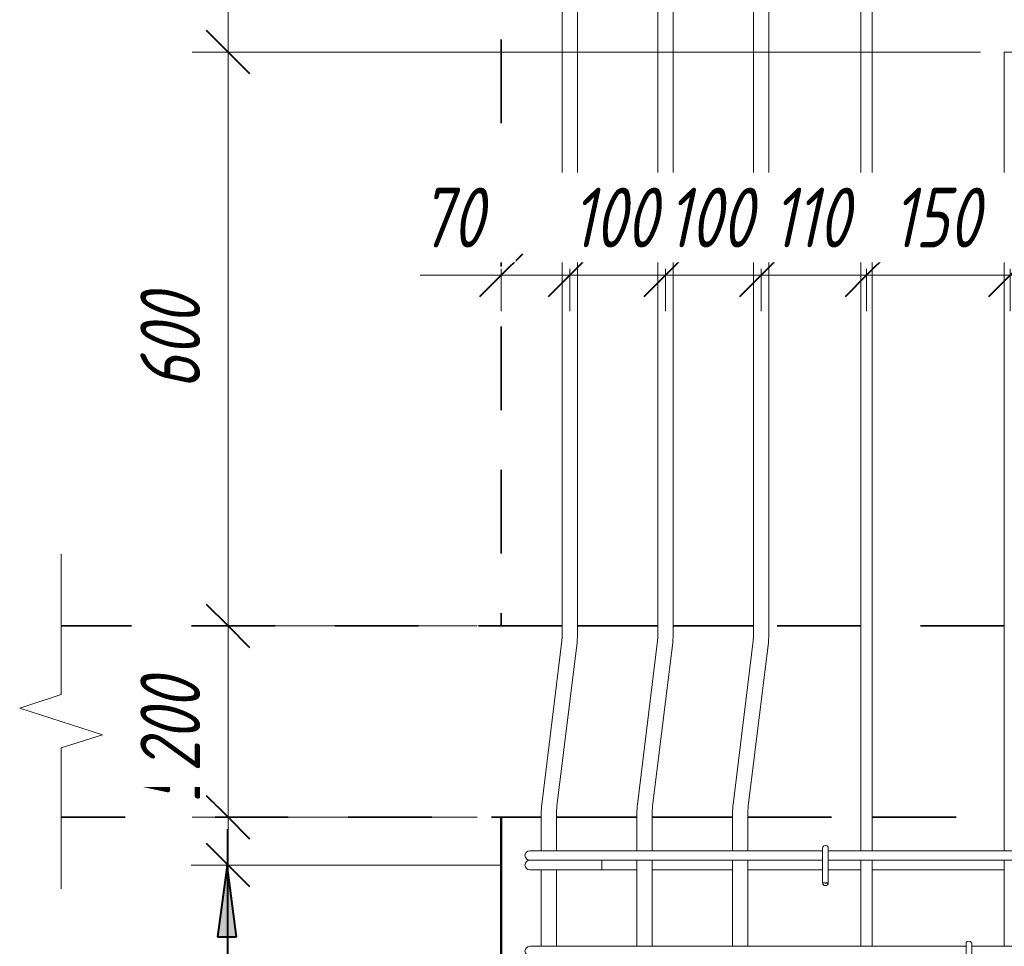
# Model space of a CAD drawing. Header units: millimetres. Extents: x -2602 to 8363, y -1002 to 45917.
# Tile 12 of 26: x -1503 to -474, y 42915 to 43884. Entities that reach past the tile are written whole.
import ezdxf

# ---------------------------------------------------------------- set-up
doc = ezdxf.new("R2010")
doc.units = ezdxf.units.MM
doc.linetypes.add('01 Штриховая _4 мм_', pattern=[150, 87.5, -62.5])
for name, color, linetype, lineweight in [('A-____-____-DIMS', 211, 'Continuous', 9), ('A-____-____-DIMS-25', 211, 'Continuous', 9), ('A-____-NOTE-TEXT', 131, 'Continuous', 20), ('A-DETL-GENF-OTLN', 92, 'Continuous', 20), ('A-FLOR-____-MCUT', 192, 'Continuous', 50), ('S-COLS-____-OTLN', 52, 'Continuous', 20), ('S-RBAR-____-OTLN', 171, 'Continuous', 100)]:
    doc.layers.add(name, color=color, linetype=linetype, lineweight=lineweight)
doc.styles.add('GOST Common_I_2', font='GOST_Common Italic.ttf', dxfattribs={"width": 0.8, "height": 62.5})
doc.dimstyles.new('ADSK_Для_арматуры_Основной_2_5_мм_шаг_кол-во_Стрелки_точный', dxfattribs={"dimscale": 304.8, "dimtxt": 0.206224, "dimasz": 0, "dimexe": 0.123031, "dimexo": 0.000403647, "dimgap": 0.032808, "dimtad": 1, "dimdec": 0, "dimlfac": 304.8, "dimdsep": 46, "dimtxsty": 'GOST Common_I_2', "dimblk2": 'NONE', "dimsah": 1, "dimcen": 0.09, "dimdle": 0.123031, "dimazin": 0, "dimtfac": 1, "dimtdec": 4, "dimtix": 1, "dimtmove": 0, "dimatfit": 3, "dimfxl": 1, "dimtvp": 1, "dimtfill": 1, "dimtolj": 1, "dimtzin": 0, "dimarcsym": 2})
doc.dimstyles.new('ADSK_Округление_5мм__Узкий_', dxfattribs={"dimscale": 304.8, "dimtxt": 0.206224, "dimasz": 0.147638, "dimexe": 0.123031, "dimexo": 0.000269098, "dimgap": 0.032808, "dimtad": 1, "dimdec": 0, "dimlfac": 304.8, "dimrnd": 5, "dimdsep": 46, "dimtxsty": 'GOST Common_I_2', "dimblk1": 'OBLIQUE', "dimblk2": 'OBLIQUE', "dimsah": 1, "dimcen": 0.09, "dimdle": 0.123031, "dimazin": 0, "dimtfac": 1, "dimtdec": 4, "dimtix": 1, "dimtmove": 1, "dimatfit": 3, "dimfxl": 1, "dimtvp": 1, "dimtfill": 1, "dimtolj": 1, "dimtzin": 0, "dimlwd": 20, "dimlwe": 20, "dimarcsym": 2})
doc.dimstyles.new('ADSK_Округление_5мм__Узкий__1', dxfattribs={"dimscale": 304.8, "dimtxt": 0.206224, "dimasz": 0.147638, "dimexe": 0.123031, "dimexo": 0.000269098, "dimgap": 0.032808, "dimtad": 1, "dimdec": 0, "dimlfac": 304.8, "dimrnd": 5, "dimdsep": 46, "dimtxsty": 'GOST Common_I_2', "dimblk1": 'OBLIQUE', "dimblk2": 'OBLIQUE', "dimsah": 1, "dimcen": 0.09, "dimdle": 0.123031, "dimazin": 0, "dimtfac": 1, "dimtdec": 4, "dimtix": 1, "dimtmove": 0, "dimatfit": 3, "dimfxl": 1, "dimtvp": 1, "dimtfill": 1, "dimtolj": 1, "dimtzin": 0, "dimlwd": 20, "dimlwe": 20, "dimarcsym": 2})

# ---------------------------------------------------------------- blocks, each defined once
blk = doc.blocks.new('ADSK_Обрыв_Линия - ADSK_Обрыв_линия-1072157-КЖ1_ПЭ_ВЭ14_Армирование_Пилоны_Пм-14_3_1-1')
at = {"layer": 'A-DETL-GENF-OTLN'}
for p, q in [((-1460, 40028.2), (-1460, 40100)), ((-1460, 39900), (-1460, 39972.5))]:
    blk.add_line(p, q, dxfattribs=at)
blk = doc.blocks.new('DIMBLOCK6-КЖ1_ПЭ_ВЭ14_Армирование_Пилоны_Пм-14_3_1-1')
at = {"layer": 'A-____-____-DIMS-25', "lineweight": 40}
for p, q in [((-1285.5, 43000), (-1308, 43022.5)), ((-1285.5, 43000), (-1263, 42977.5)), ((-1285.5, 42300), (-1308, 42322.5)), ((-1285.5, 42300), (-1263, 42277.5))]:
    blk.add_line(p, q, dxfattribs=at)
at = {"layer": 'A-____-____-DIMS-25', "lineweight": 20}
for p, q in [((-1285.5, 43000), (-1323, 43000)), ((-1285.5, 42300), (-1285.5, 43000)), ((-1285.5, 43000), (-1000.1, 43000)), ((-1285.5, 42300), (-1323, 42300)), ((-1285.5, 42300), (-1000.1, 42300))]:
    blk.add_line(p, q, dxfattribs=at)
at = {"layer": 'A-____-____-DIMS-25', "color": 0, "lineweight": 20, "insert": (-1377.2, 42597.3), "char_height": 62.5, "width": 126.567, "attachment_point": 1, "rotation": 90, "line_spacing_factor": 1.022761, "style": 'GOST Common_I_2', "bg_fill": 3, "box_fill_scale": 1.25, "bg_fill_color": 256, "bg_fill_true_color": 13158600, "bg_fill_transparency": 0}
blk.add_mtext('700', dxfattribs=at)
blk = doc.blocks.new('_Oblique')
at = {"color": 0, "linetype": 'ByBlock', "lineweight": -2}
blk.add_line((-0.5, -0.5), (0.5, 0.5), dxfattribs=at)
blk = doc.blocks.new('DIMBLOCK7-КЖ1_ПЭ_ВЭ14_Армирование_Пилоны_Пм-14_3_1-1')
at = {"layer": 'A-____-____-DIMS-25', "lineweight": 20}
for p, q in [((-1285.5, 43134.7), (-1285.5, 43051.8)), ((-1285.5, 43050), (-1323, 43050)), ((-1285.5, 43051.8), (-1285.5, 43025)), ((-1285.5, 43000), (-1285.5, 43050)), ((-1285.5, 43050), (-1025, 43050)), ((-1285.5, 43000), (-1323, 43000)), ((-1285.5, 43000), (-1000.1, 43000))]:
    blk.add_line(p, q, dxfattribs=at)
at = {"layer": 'A-____-____-DIMS-25', "lineweight": 40}
for p, q in [((-1285.5, 43050), (-1308, 43072.5)), ((-1285.5, 43050), (-1263, 43027.5)), ((-1285.5, 43000), (-1308, 43022.5)), ((-1285.5, 43000), (-1263, 42977.5))]:
    blk.add_line(p, q, dxfattribs=at)
at = {"layer": 'A-____-____-DIMS-25', "color": 0, "lineweight": 20, "insert": (-1377.2, 43064.3), "char_height": 62.5, "width": 84.378, "attachment_point": 1, "rotation": 90, "line_spacing_factor": 1.022761, "style": 'GOST Common_I_2', "bg_fill": 3, "box_fill_scale": 1.25, "bg_fill_color": 256, "bg_fill_true_color": 13158600, "bg_fill_transparency": 0}
blk.add_mtext('50', dxfattribs=at)
blk = doc.blocks.new('DIMBLOCK8-КЖ1_ПЭ_ВЭ14_Армирование_Пилоны_Пм-14_3_1-1')
at = {"layer": 'A-____-____-DIMS-25', "lineweight": 40}
for p, q in [((-1285.5, 43250), (-1308, 43272.5)), ((-1285.5, 43250), (-1263, 43227.5)), ((-1285.5, 43050), (-1308, 43072.5)), ((-1285.5, 43050), (-1263, 43027.5))]:
    blk.add_line(p, q, dxfattribs=at)
at = {"layer": 'A-____-____-DIMS-25', "lineweight": 20}
for p, q in [((-1285.5, 43250), (-1323, 43250)), ((-1285.5, 43050), (-1285.5, 43250)), ((-1285.5, 43250), (-1025, 43250)), ((-1285.5, 43050), (-1323, 43050)), ((-1285.5, 43050), (-1025, 43050))]:
    blk.add_line(p, q, dxfattribs=at)
at = {"layer": 'A-____-____-DIMS-25', "color": 0, "lineweight": 20, "insert": (-1377.2, 43097.3), "char_height": 62.5, "width": 126.567, "attachment_point": 1, "rotation": 90, "line_spacing_factor": 1.022761, "style": 'GOST Common_I_2', "bg_fill": 3, "box_fill_scale": 1.25, "bg_fill_color": 256, "bg_fill_true_color": 13158600, "bg_fill_transparency": 0}
blk.add_mtext('200', dxfattribs=at)
blk = doc.blocks.new('DIMBLOCK9-КЖ1_ПЭ_ВЭ14_Армирование_Пилоны_Пм-14_3_1-1')
at = {"layer": 'A-____-____-DIMS-25', "lineweight": 40}
for p, q in [((-1285.5, 43850), (-1308, 43872.5)), ((-1285.5, 43850), (-1263, 43827.5)), ((-1285.5, 43250), (-1308, 43272.5)), ((-1285.5, 43250), (-1263, 43227.5))]:
    blk.add_line(p, q, dxfattribs=at)
at = {"layer": 'A-____-____-DIMS-25', "lineweight": 20}
for p, q in [((-1285.5, 43850), (-1323, 43850)), ((-1285.5, 43250), (-1285.5, 43850)), ((-1285.5, 43850), (-499, 43850)), ((-1285.5, 43250), (-1323, 43250)), ((-1285.5, 43250), (-1025, 43250))]:
    blk.add_line(p, q, dxfattribs=at)
at = {"layer": 'A-____-____-DIMS-25', "color": 0, "lineweight": 20, "insert": (-1377.2, 43497.3), "char_height": 62.5, "width": 126.567, "attachment_point": 1, "rotation": 90, "line_spacing_factor": 1.022761, "style": 'GOST Common_I_2', "bg_fill": 3, "box_fill_scale": 1.25, "bg_fill_color": 256, "bg_fill_true_color": 13158600, "bg_fill_transparency": 0}
blk.add_mtext('600', dxfattribs=at)
blk = doc.blocks.new('DIMBLOCK10-КЖ1_ПЭ_ВЭ14_Армирование_Пилоны_Пм-14_3_1-1')
at = {"layer": 'A-____-____-DIMS-25', "lineweight": 40}
for p, q in [((-1285.5, 44450), (-1308, 44472.5)), ((-1285.5, 44450), (-1263, 44427.5)), ((-1285.5, 43850), (-1308, 43872.5)), ((-1285.5, 43850), (-1263, 43827.5))]:
    blk.add_line(p, q, dxfattribs=at)
at = {"layer": 'A-____-____-DIMS-25', "lineweight": 20}
for p, q in [((-1285.5, 44450), (-1323, 44450)), ((-1285.5, 43850), (-1285.5, 44450)), ((-1285.5, 44450), (-649, 44450)), ((-1285.5, 43850), (-1323, 43850)), ((-1285.5, 43850), (-499, 43850))]:
    blk.add_line(p, q, dxfattribs=at)
at = {"layer": 'A-____-____-DIMS-25', "color": 0, "lineweight": 20, "insert": (-1377.2, 44097.3), "char_height": 62.5, "width": 126.567, "attachment_point": 1, "rotation": 90, "line_spacing_factor": 1.022761, "style": 'GOST Common_I_2', "bg_fill": 3, "box_fill_scale": 1.25, "bg_fill_color": 256, "bg_fill_true_color": 13158600, "bg_fill_transparency": 0}
blk.add_mtext('600', dxfattribs=at)
blk = doc.blocks.new('DIMBLOCK12-КЖ1_ПЭ_ВЭ14_Армирование_Пилоны_Пм-14_3_1-1')
at = {"layer": 'A-____-____-DIMS-25', "lineweight": 40}
for p, q in [((-1000, 43616.7), (-977.5, 43639.2)), ((-928.3, 43616.7), (-905.8, 43639.2)), ((-1000, 43616.7), (-1022.5, 43594.2)), ((-928.3, 43616.7), (-950.8, 43594.2))]:
    blk.add_line(p, q, dxfattribs=at)
at = {"layer": 'A-____-____-DIMS-25', "lineweight": 20}
for p, q in [((-1000, 43616.7), (-1000, 43623.5)), ((-928.3, 43616.7), (-928.3, 43623.5)), ((-1084.7, 43616.7), (-1001.8, 43616.7)), ((-1037.5, 43616.7), (-928.3, 43616.7)), ((-1001.8, 43616.7), (-964.1, 43616.7)), ((-1000, 43616.7), (-1000, 43579.2)), ((-928.3, 43616.7), (-928.3, 43579.2))]:
    blk.add_line(p, q, dxfattribs=at)
at = {"layer": 'A-____-____-DIMS-25', "color": 0, "lineweight": 20, "insert": (-1084.7, 43708.3), "char_height": 62.5, "width": 84.378, "attachment_point": 1, "line_spacing_factor": 1.022761, "style": 'GOST Common_I_2', "bg_fill": 3, "box_fill_scale": 1.25, "bg_fill_color": 256, "bg_fill_true_color": 13158600, "bg_fill_transparency": 0}
blk.add_mtext('70', dxfattribs=at)
blk = doc.blocks.new('DIMBLOCK13-КЖ1_ПЭ_ВЭ14_Армирование_Пилоны_Пм-14_3_1-1')
at = {"layer": 'A-____-____-DIMS-25', "lineweight": 40}
for p, q in [((-928.3, 43616.7), (-905.8, 43639.2)), ((-828.3, 43616.7), (-805.8, 43639.2)), ((-928.3, 43616.7), (-950.8, 43594.2)), ((-828.3, 43616.7), (-850.8, 43594.2))]:
    blk.add_line(p, q, dxfattribs=at)
at = {"layer": 'A-____-____-DIMS-25', "lineweight": 20}
for p, q in [((-928.3, 43616.7), (-928.3, 43623.5)), ((-828.3, 43616.7), (-828.3, 43623.5)), ((-928.3, 43616.7), (-828.3, 43616.7)), ((-928.3, 43616.7), (-928.3, 43579.2)), ((-828.3, 43616.7), (-828.3, 43579.2))]:
    blk.add_line(p, q, dxfattribs=at)
at = {"layer": 'A-____-____-DIMS-25', "color": 0, "lineweight": 20, "insert": (-926.2, 43708.3), "char_height": 62.5, "width": 115.061, "attachment_point": 1, "line_spacing_factor": 1.022761, "style": 'GOST Common_I_2', "bg_fill": 3, "box_fill_scale": 1.25, "bg_fill_color": 256, "bg_fill_true_color": 13158600, "bg_fill_transparency": 0}
blk.add_mtext('100', dxfattribs=at)
blk = doc.blocks.new('DIMBLOCK14-КЖ1_ПЭ_ВЭ14_Армирование_Пилоны_Пм-14_3_1-1')
at = {"layer": 'A-____-____-DIMS-25', "lineweight": 40}
for p, q in [((-828.3, 43616.7), (-805.8, 43639.2)), ((-728.3, 43616.7), (-705.8, 43639.2)), ((-828.3, 43616.7), (-850.8, 43594.2)), ((-728.3, 43616.7), (-750.8, 43594.2))]:
    blk.add_line(p, q, dxfattribs=at)
at = {"layer": 'A-____-____-DIMS-25', "lineweight": 20}
for p, q in [((-828.3, 43616.7), (-828.3, 43623.5)), ((-728.3, 43616.7), (-728.3, 43623.5)), ((-828.3, 43616.7), (-728.3, 43616.7)), ((-828.3, 43616.7), (-828.3, 43579.2)), ((-728.3, 43616.7), (-728.3, 43579.2))]:
    blk.add_line(p, q, dxfattribs=at)
at = {"layer": 'A-____-____-DIMS-25', "color": 0, "lineweight": 20, "insert": (-826.2, 43708.3), "char_height": 62.5, "width": 115.061, "attachment_point": 1, "line_spacing_factor": 1.022761, "style": 'GOST Common_I_2', "bg_fill": 3, "box_fill_scale": 1.25, "bg_fill_color": 256, "bg_fill_true_color": 13158600, "bg_fill_transparency": 0}
blk.add_mtext('100', dxfattribs=at)
blk = doc.blocks.new('DIMBLOCK15-КЖ1_ПЭ_ВЭ14_Армирование_Пилоны_Пм-14_3_1-1')
at = {"layer": 'A-____-____-DIMS-25', "lineweight": 40}
for p, q in [((-728.3, 43616.7), (-705.8, 43639.2)), ((-618, 43616.7), (-595.5, 43639.2)), ((-728.3, 43616.7), (-750.8, 43594.2)), ((-618, 43616.7), (-640.5, 43594.2))]:
    blk.add_line(p, q, dxfattribs=at)
at = {"layer": 'A-____-____-DIMS-25', "lineweight": 20}
for p, q in [((-728.3, 43616.7), (-728.3, 43623.5)), ((-618, 43616.7), (-618, 43623.5)), ((-728.3, 43616.7), (-618, 43616.7)), ((-728.3, 43616.7), (-728.3, 43579.2)), ((-618, 43616.7), (-618, 43579.2))]:
    blk.add_line(p, q, dxfattribs=at)
at = {"layer": 'A-____-____-DIMS-25', "color": 0, "lineweight": 20, "insert": (-716.3, 43708.3), "char_height": 62.5, "width": 103.555, "attachment_point": 1, "line_spacing_factor": 1.022761, "style": 'GOST Common_I_2', "bg_fill": 3, "box_fill_scale": 1.25, "bg_fill_color": 256, "bg_fill_true_color": 13158600, "bg_fill_transparency": 0}
blk.add_mtext('110', dxfattribs=at)
blk = doc.blocks.new('DIMBLOCK16-КЖ1_ПЭ_ВЭ14_Армирование_Пилоны_Пм-14_3_1-1')
at = {"layer": 'A-____-____-DIMS-25', "lineweight": 40}
for p, q in [((-618, 43616.7), (-595.5, 43639.2)), ((-468, 43616.7), (-445.5, 43639.2)), ((-618, 43616.7), (-640.5, 43594.2)), ((-468, 43616.7), (-490.5, 43594.2))]:
    blk.add_line(p, q, dxfattribs=at)
at = {"layer": 'A-____-____-DIMS-25', "lineweight": 20}
for p, q in [((-618, 43616.7), (-618, 43623.5)), ((-468, 43616.7), (-468, 43623.5)), ((-618, 43616.7), (-468, 43616.7)), ((-618, 43616.7), (-618, 43579.2)), ((-468, 43616.7), (-468, 43579.2))]:
    blk.add_line(p, q, dxfattribs=at)
at = {"layer": 'A-____-____-DIMS-25', "color": 0, "lineweight": 20, "insert": (-590.9, 43708.3), "char_height": 62.5, "width": 115.061, "attachment_point": 1, "line_spacing_factor": 1.022761, "style": 'GOST Common_I_2', "bg_fill": 3, "box_fill_scale": 1.25, "bg_fill_color": 256, "bg_fill_true_color": 13158600, "bg_fill_transparency": 0}
blk.add_mtext('150', dxfattribs=at)
blk = doc.blocks.new('DIMBLOCK17-КЖ1_ПЭ_ВЭ14_Армирование_Пилоны_Пм-14_3_1-1')
at = {"layer": 'A-____-____-DIMS-25', "lineweight": 40}
for p, q in [((-468, 43616.7), (-445.5, 43639.2)), ((-318, 43616.7), (-295.5, 43639.2)), ((-468, 43616.7), (-490.5, 43594.2)), ((-318, 43616.7), (-340.5, 43594.2))]:
    blk.add_line(p, q, dxfattribs=at)
at = {"layer": 'A-____-____-DIMS-25', "lineweight": 20}
for p, q in [((-468, 43616.7), (-468, 43623.5)), ((-318, 43616.7), (-318, 43623.5)), ((-468, 43616.7), (-318, 43616.7)), ((-468, 43616.7), (-468, 43579.2)), ((-318, 43616.7), (-318, 43579.2))]:
    blk.add_line(p, q, dxfattribs=at)
at = {"layer": 'A-____-____-DIMS-25', "color": 0, "lineweight": 20, "insert": (-440.9, 43708.3), "char_height": 62.5, "width": 115.061, "attachment_point": 1, "line_spacing_factor": 1.022761, "style": 'GOST Common_I_2', "bg_fill": 3, "box_fill_scale": 1.25, "bg_fill_color": 256, "bg_fill_true_color": 13158600, "bg_fill_transparency": 0}
blk.add_mtext('150', dxfattribs=at)
blk = doc.blocks.new('DIMBLOCK23-КЖ1_ПЭ_ВЭ14_Армирование_Пилоны_Пм-14_3_1-1')
at = {"layer": 'A-____-____-DIMS-25', "lineweight": 40}
for points in [[(-1286.5, 43000), (-1296.4, 42925), (-1276.6, 42925)], [(-1286.5, 42300), (-1276.6, 42375), (-1296.4, 42375)]]:
    blk.add_hatch(color=256, dxfattribs=at).paths.add_polyline_path(points)
at = {"layer": 'A-____-____-DIMS-25'}
for p, q in [((-1286.5, 42262.5), (-1286.5, 43037.5)), ((-1286.5, 43000), (-1324, 43000)), ((-1286.5, 43000), (-1012.6, 43000)), ((-1286.5, 42300), (-1324, 42300)), ((-1286.5, 42300), (-1012.6, 42300))]:
    blk.add_line(p, q, dxfattribs=at)
at = {"layer": 'A-____-____-DIMS-25', "lineweight": 40}
for p, q in [((-1286.5, 43000), (-1296.4, 42925)), ((-1276.6, 42925), (-1286.5, 43000)), ((-1296.4, 42925), (-1276.6, 42925)), ((-1276.6, 42375), (-1296.4, 42375)), ((-1296.4, 42375), (-1286.5, 42300)), ((-1286.5, 42300), (-1276.6, 42375))]:
    blk.add_line(p, q, dxfattribs=at)
at = {"layer": 'A-____-____-DIMS-25', "color": 0, "insert": (-1378.2, 42496.6), "char_height": 62.5, "width": 368.194, "attachment_point": 1, "rotation": 90, "line_spacing_factor": 1.022761, "style": 'GOST Common_I_2', "bg_fill": 3, "box_fill_scale": 1.25, "bg_fill_color": 256, "bg_fill_true_color": 13158600, "bg_fill_transparency": 0}
blk.add_mtext('100x7=700', dxfattribs=at)
blk = doc.blocks.new('_None')

msp = doc.modelspace()

# ---------------------------------------------------------------- hatches: boundary and pattern name
at = {"layer": 'S-RBAR-____-OTLN', "lineweight": 20}
msp.add_hatch(color=256, dxfattribs=at).paths.add_polyline_path([(-658.6977, 42980.7331), (-658.1019, 42981.4311), (-663.9997, 42981.4311), (-660.9997, 42981.0362)])
h = msp.add_hatch(color=256, dxfattribs=at)
edge = h.paths.add_edge_path()
edge.add_arc((-660.9997, 42981.4311), 3, 339.0594289, 360)
edge.add_line((-657.9997, 42981.4311), (-660.9997, 42981.4311))
edge.add_line((-660.9997, 42981.4311), (-658.1978, 42980.3589))

# ---------------------------------------------------------------- linework, layer by layer
at = {"layer": 'A-____-NOTE-TEXT'}
for p, q in [((-1460, 43250), (-1460, 43325)), ((-1460, 43178.1543), (-1503.3251, 43164.0772)), ((-1503.3251, 43164.0772), (-1460, 43150)), ((-1460, 43150), (-1416.6987, 43136.25)), ((-1460, 43122.5), (-1416.6987, 43136.25)), ((-1460, 43050), (-1460, 42975))]:
    msp.add_line(p, q, dxfattribs=at)
at = {"layer": 'A-FLOR-____-MCUT', "linetype": '01 Штриховая _4 мм_', "lineweight": 35}
for p, q in [((-936.2693, 43250), (-1460, 43250)), ((-836.2693, 43250), (-920.2693, 43250)), ((-736.2693, 43250), (-820.2693, 43250)), ((-623.9997, 43250), (-720.2693, 43250)), ((-473.9997, 43250), (-611.9997, 43250)), ((-1460, 43050), (-957.9997, 43050)), ((-941.9997, 43050), (-857.9997, 43050)), ((-841.9997, 43050), (-757.9997, 43050)), ((-741.9997, 43050), (-623.9997, 43050)), ((-611.9997, 43050), (-473.9997, 43050))]:
    msp.add_line(p, q, dxfattribs=at)
at = {"layer": 'S-COLS-____-OTLN', "linetype": '01 Штриховая _4 мм_', "lineweight": 35}
msp.add_line((-999.9997, 45063.2603), (-999.9997, 43250.0496), dxfattribs=at)
at = {"layer": 'S-COLS-____-OTLN', "lineweight": 50}
msp.add_line((-999.9997, 43049.9504), (-999.9997, 40100.0496), dxfattribs=at)
at = {"layer": 'S-RBAR-____-OTLN', "lineweight": 20}
for p, q in [((-936.2693, 44851.0012), (-936.2693, 43239.4263)), ((-920.2693, 44851.0012), (-920.2693, 43239.4263)), ((-836.2693, 44851.0012), (-836.2693, 43239.4263)), ((-820.2693, 44851.0012), (-820.2693, 43239.4263)), ((-736.2693, 44851.0012), (-736.2693, 43239.4263)), ((-720.2693, 44851.0012), (-720.2693, 43239.4263)), ((-623.9997, 43014.9996), (-623.9997, 44450)), ((-611.9997, 43014.9996), (-611.9997, 44450)), ((-461.9997, 43850), (-473.9997, 43850)), ((-473.9997, 43014.9996), (-473.9997, 43850)), ((-936.5674, 43234.5515), (-957.5822, 43063.3996)), ((-920.6867, 43232.6016), (-941.7015, 43061.4497)), ((-836.5674, 43234.5515), (-857.5822, 43063.3996)), ((-820.6867, 43232.6016), (-841.7015, 43061.4497)), ((-736.5674, 43234.5515), (-757.5822, 43063.3996)), ((-720.6867, 43232.6016), (-741.7015, 43061.4497)), ((-957.9997, 43056.5749), (-957.9997, 43014.9996)), ((-941.9997, 43056.5749), (-941.9997, 43014.9996)), ((-857.9997, 43056.5749), (-857.9997, 43014.9996)), ((-841.9997, 43056.5749), (-841.9997, 43014.9996)), ((-757.9997, 43056.5749), (-757.9997, 43014.9996)), ((-741.9997, 43056.5749), (-741.9997, 43014.9996)), ((-663.9997, 43017.4311), (-663.9997, 42981.4311)), ((-657.9997, 43017.4311), (-657.9997, 42981.4311)), ((-970.0911, 43014.9996), (-961.3043, 43014.9996)), ((-961.3043, 43014.9996), (-940.0911, 43014.9996)), ((-663.9997, 43014.9996), (-940.0911, 43014.9996)), ((-363.9997, 43014.9996), (-657.9997, 43014.9996)), ((-970.0911, 43004.9996), (-969.0688, 43004.9996)), ((-970.0911, 42994.9996), (-918.8779, 42994.9996)), ((-968.7993, 43004.9996), (-968.0498, 43004.9996)), ((-968.0528, 43004.9996), (-965.5226, 43004.9996)), ((-965.5317, 43004.9996), (-963.6463, 43004.9996)), ((-963.6549, 43004.9996), (-960.1309, 43004.9996)), ((-960.1459, 43004.9996), (-957.4438, 43004.9996)), ((-957.9997, 42994.9996), (-957.9997, 42914.9996)), ((-957.4586, 43004.9996), (-953.1546, 43004.9996)), ((-953.1728, 43004.9996), (-949.931, 43004.9996)), ((-949.9502, 43004.9996), (-945.1073, 43004.9996)), ((-945.1252, 43004.9996), (-941.6867, 43004.9996)), ((-941.9997, 42994.9996), (-941.9997, 42914.9996)), ((-941.7068, 43004.9996), (-940.0911, 43004.9996)), ((-663.9997, 43004.9996), (-940.0911, 43004.9996)), ((-894.6141, 42994.9996), (-918.8779, 42994.9996)), ((-894.6141, 43004.9996), (-894.6141, 42994.9996)), ((-894.6141, 42994.9996), (-857.9997, 42994.9996)), ((-857.9997, 43004.9996), (-857.9997, 42914.9996)), ((-841.9997, 43004.9996), (-841.9997, 42914.9996)), ((-841.9997, 42994.9996), (-757.9997, 42994.9996)), ((-757.9997, 43004.9996), (-757.9997, 42914.9996)), ((-741.9997, 43004.9996), (-741.9997, 42914.9996)), ((-741.9997, 42994.9996), (-663.9997, 42994.9996)), ((-363.9997, 43004.9996), (-657.9997, 43004.9996)), ((-657.9997, 42994.9996), (-623.9997, 42994.9996)), ((-623.9997, 42914.9996), (-623.9997, 43004.9996)), ((-611.9997, 42914.9996), (-611.9997, 43004.9996)), ((-611.9997, 42994.9996), (-473.9997, 42994.9996)), ((-473.9997, 42914.9996), (-473.9997, 43004.9996)), ((-658.1019, 42981.4311), (-663.9997, 42981.4311)), ((-663.9997, 42981.4311), (-660.9997, 42981.0362)), ((-657.9997, 42981.4311), (-660.9997, 42981.4311)), ((-660.9997, 42981.4311), (-658.1978, 42980.3589)), ((-660.9997, 42981.0362), (-658.6977, 42980.7331)), ((-658.6977, 42980.7331), (-658.1019, 42981.4311)), ((-970.0911, 42914.9996), (-961.3043, 42914.9996)), ((-961.3043, 42914.9996), (-940.0911, 42914.9996)), ((-513.9997, 42914.9996), (-940.0911, 42914.9996)), ((-513.9997, 42917.4311), (-513.9997, 42881.4311)), ((-507.9997, 42917.4311), (-507.9997, 42881.4311)), ((-213.9997, 42914.9996), (-507.9997, 42914.9996))]:
    msp.add_line(p, q, dxfattribs=at)
for centre, radius, start, end in [((-976.2693, 43239.4263), 40, 353, 360), ((-976.2693, 43239.4263), 56, 353, 360), ((-876.2693, 43239.4263), 40, 353, 360), ((-876.2693, 43239.4263), 56, 353, 360), ((-776.2693, 43239.4263), 40, 353, 360), ((-776.2693, 43239.4263), 56, 353, 360), ((-901.9997, 43056.5749), 56, 173, 180), ((-901.9997, 43056.5749), 40, 173, 180), ((-801.9997, 43056.5749), 56, 173, 180), ((-801.9997, 43056.5749), 40, 173, 180), ((-701.9997, 43056.5749), 56, 173, 180), ((-701.9997, 43056.5749), 40, 173, 180), ((-660.9997, 43017.4311), 3, 0, 180), ((-660.9997, 43017.4311), 3, 120, 150), ((-660.9997, 43017.4311), 3, 30, 60), ((-660.9997, 43017.4311), 3, 0, 15), ((-970.0911, 43009.9996), 5, 90, 270), ((-970.0911, 42999.9996), 5, 90, 270), ((-970.0911, 42999.9996), 5, 90, 105), ((-660.9997, 42981.4311), 3, 180, 0), ((-660.9997, 42981.4311), 3, 210, 240), ((-660.9997, 42981.4311), 3, 300, 330), ((-660.9997, 42981.4311), 3, 339.0594289, 0), ((-660.9997, 42981.4311), 3, 345, 0), ((-970.0911, 42909.9996), 5, 90, 270), ((-510.9997, 42917.4311), 3, 0, 180), ((-510.9997, 42917.4311), 3, 120, 150), ((-510.9997, 42917.4311), 3, 30, 60), ((-510.9997, 42917.4311), 3, 0, 15)]:
    msp.add_arc(centre, radius, start, end, dxfattribs=at)

# ---------------------------------------------------------------- block references
at = {"layer": 'A-DETL-GENF-OTLN'}
msp.add_blockref('ADSK_Обрыв_Линия - ADSK_Обрыв_линия-1072157-КЖ1_ПЭ_ВЭ14_Армирование_Пилоны_Пм-14_3_1-1', (0, 3150), dxfattribs=at)

# ---------------------------------------------------------------- next in the draw order: dimensions: what is measured, and where the dimension line sits
at = {"layer": 'A-____-____-DIMS', "lineweight": 20}
dim = msp.add_linear_dim(base=(-1285.4957, 42999.9996), p1=(-975.0911, 42299.9996), p2=(-975.0911, 42999.9996), angle=90, dimstyle='ADSK_Округление_5мм__Узкий__1', override={"dimpost": '<>', "dimfxl": 700}, dxfattribs=at)
dim.commit()
dim.dimension.update_dxf_attribs({"geometry": 'DIMBLOCK6-КЖ1_ПЭ_ВЭ14_Армирование_Пилоны_Пм-14_3_1-1', "text_midpoint": (-1326.7457, 42649.9996)})

# ---------------------------------------------------------------- next in the draw order: dimensions: what is measured, and where the dimension line sits
dim = msp.add_linear_dim(base=(-1285.4957, 43050), p1=(-975.0911, 42999.9996), p2=(-999.9997, 43050), angle=90, dimstyle='ADSK_Округление_5мм__Узкий_', override={"dimpost": '<>', "dimfxl": 55.861225}, dxfattribs=at)
dim.commit()
dim.dimension.update_dxf_attribs({"geometry": 'DIMBLOCK7-КЖ1_ПЭ_ВЭ14_Армирование_Пилоны_Пм-14_3_1-1', "text_midpoint": (-1335.5058, 43106.5315), "dimtype": 160, "text_rotation": 90})

# ---------------------------------------------------------------- next in the draw order: dimensions: what is measured, and where the dimension line sits
dim = msp.add_linear_dim(base=(-1285.4957, 43250), p1=(-999.9997, 43050), p2=(-999.9997, 43250), angle=90, dimstyle='ADSK_Округление_5мм__Узкий__1', override={"dimpost": '<>', "dimfxl": 200}, dxfattribs=at)
dim.commit()
dim.dimension.update_dxf_attribs({"geometry": 'DIMBLOCK8-КЖ1_ПЭ_ВЭ14_Армирование_Пилоны_Пм-14_3_1-1', "text_midpoint": (-1326.7457, 43150)})

# ---------------------------------------------------------------- next in the draw order: dimensions: what is measured, and where the dimension line sits
dim = msp.add_linear_dim(base=(-1285.4957, 43850), p1=(-999.9997, 43250), p2=(-473.9997, 43850), angle=90, dimstyle='ADSK_Округление_5мм__Узкий__1', override={"dimpost": '<>', "dimfxl": 797.919795}, dxfattribs=at)
dim.commit()
dim.dimension.update_dxf_attribs({"geometry": 'DIMBLOCK9-КЖ1_ПЭ_ВЭ14_Армирование_Пилоны_Пм-14_3_1-1', "text_midpoint": (-1326.7457, 43550)})
at = {"layer": 'A-____-____-DIMS'}
dim = msp.add_linear_dim(base=(-1286.4957, 42999.9996), p1=(-975.0911, 42299.9996), p2=(-975.0911, 42999.9996), angle=90, text='100x7=700', dimstyle='ADSK_Для_арматуры_Основной_2_5_мм_шаг_кол-во_Стрелки_точный', override={"dimpost": '<>', "dimblk1": 'None', "dimblk2": 'None', "dimsah": 1, "dimfxl": 700}, dxfattribs=at)
dim.commit()
dim.dimension.update_dxf_attribs({"geometry": 'DIMBLOCK23-КЖ1_ПЭ_ВЭ14_Армирование_Пилоны_Пм-14_3_1-1', "text_midpoint": (-1328.1481, 42649.9996)})

# ---------------------------------------------------------------- next in the draw order: dimensions: what is measured, and where the dimension line sits
at = {"layer": 'A-____-____-DIMS', "lineweight": 20}
dim = msp.add_linear_dim(base=(-1285.4957, 44450), p1=(-473.9997, 43850), p2=(-623.9997, 44450), angle=90, dimstyle='ADSK_Округление_5мм__Узкий__1', override={"dimpost": '<>', "dimfxl": 618.465844}, dxfattribs=at)
dim.commit()
dim.dimension.update_dxf_attribs({"geometry": 'DIMBLOCK10-КЖ1_ПЭ_ВЭ14_Армирование_Пилоны_Пм-14_3_1-1', "text_midpoint": (-1326.7457, 44150)})
dim = msp.add_linear_dim(base=(-928.2693, 43616.6606), p1=(-999.9997, 43648.4804), p2=(-928.2693, 43648.4804), dimstyle='ADSK_Округление_5мм__Узкий_', override={"dimpost": '<>', "dimfxl": 71.730386}, dxfattribs=at)
dim.commit()
dim.dimension.update_dxf_attribs({"geometry": 'DIMBLOCK12-КЖ1_ПЭ_ВЭ14_Армирование_Пилоны_Пм-14_3_1-1', "text_midpoint": (-1042.4682, 43666.6707), "dimtype": 160})

# ---------------------------------------------------------------- next in the draw order: dimensions: what is measured, and where the dimension line sits
dim = msp.add_linear_dim(base=(-828.2693, 43616.6606), p1=(-928.2693, 43648.4804), p2=(-828.2693, 43648.4804), dimstyle='ADSK_Округление_5мм__Узкий__1', override={"dimpost": '<>', "dimfxl": 100}, dxfattribs=at)
dim.commit()
dim.dimension.update_dxf_attribs({"geometry": 'DIMBLOCK13-КЖ1_ПЭ_ВЭ14_Армирование_Пилоны_Пм-14_3_1-1', "text_midpoint": (-878.2693, 43657.9106)})

# ---------------------------------------------------------------- next in the draw order: dimensions: what is measured, and where the dimension line sits
dim = msp.add_linear_dim(base=(-728.2693, 43616.6606), p1=(-828.2693, 43648.4804), p2=(-728.2693, 43648.4804), dimstyle='ADSK_Округление_5мм__Узкий__1', override={"dimpost": '<>', "dimfxl": 100}, dxfattribs=at)
dim.commit()
dim.dimension.update_dxf_attribs({"geometry": 'DIMBLOCK14-КЖ1_ПЭ_ВЭ14_Армирование_Пилоны_Пм-14_3_1-1', "text_midpoint": (-778.2693, 43657.9106)})

# ---------------------------------------------------------------- next in the draw order: dimensions: what is measured, and where the dimension line sits
dim = msp.add_linear_dim(base=(-617.9997, 43616.6606), p1=(-728.2693, 43648.4804), p2=(-617.9997, 43648.4804), dimstyle='ADSK_Округление_5мм__Узкий__1', override={"dimpost": '<>', "dimfxl": 110.269614}, dxfattribs=at)
dim.commit()
dim.dimension.update_dxf_attribs({"geometry": 'DIMBLOCK15-КЖ1_ПЭ_ВЭ14_Армирование_Пилоны_Пм-14_3_1-1', "text_midpoint": (-673.1345, 43657.9106)})

# ---------------------------------------------------------------- next in the draw order: dimensions: what is measured, and where the dimension line sits
dim = msp.add_linear_dim(base=(-467.9997, 43616.6606), p1=(-617.9997, 43648.4804), p2=(-467.9997, 43648.4804), dimstyle='ADSK_Округление_5мм__Узкий__1', override={"dimpost": '<>', "dimfxl": 150}, dxfattribs=at)
dim.commit()
dim.dimension.update_dxf_attribs({"geometry": 'DIMBLOCK16-КЖ1_ПЭ_ВЭ14_Армирование_Пилоны_Пм-14_3_1-1', "text_midpoint": (-542.9997, 43658.3131)})

# ---------------------------------------------------------------- next in the draw order: dimensions: what is measured, and where the dimension line sits
dim = msp.add_linear_dim(base=(-317.9997, 43616.6606), p1=(-467.9997, 43648.4804), p2=(-317.9997, 43648.4804), dimstyle='ADSK_Округление_5мм__Узкий__1', override={"dimpost": '<>', "dimfxl": 150}, dxfattribs=at)
dim.commit()
dim.dimension.update_dxf_attribs({"geometry": 'DIMBLOCK17-КЖ1_ПЭ_ВЭ14_Армирование_Пилоны_Пм-14_3_1-1', "text_midpoint": (-392.9997, 43658.3131)})

doc.saveas('drawing.dxf')
